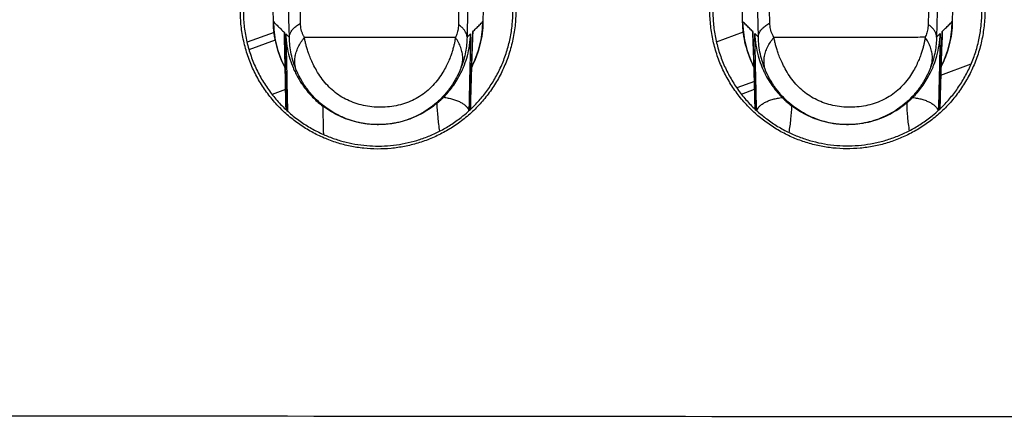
# Model space of a CAD drawing. Header units: inches. Extents: x 0 to 34, y 0 to 22.
# Tile 19 of 64: x 9.301 to 9.595, y 10.552 to 10.671. Entities that reach past the tile are written whole.
import ezdxf

# ---------------------------------------------------------------- set-up
doc = ezdxf.new("R2010")
doc.units = ezdxf.units.IN
doc.header["$LTSCALE"] = 1.87
doc.header["$MEASUREMENT"] = 0
doc.layers.get('0').update_dxf_attribs({"linetype": 'CONTINUOUS'})
doc.layers.add('DIMENSIONS', color=7, linetype='CONTINUOUS')
doc.styles.get("Standard").update_dxf_attribs({"font": 'txt', "width": 0.8})
doc.dimstyles.new('DIMSTYLE_1', dxfattribs={"dimtxt": 0.125, "dimasz": 0.18, "dimexe": 0.18, "dimexo": 0.0625, "dimgap": 0.09, "dimtad": 0, "dimtih": 1, "dimtoh": 1, "dimdec": 3, "dimzin": 4, "dimdsep": 46, "dimtxsty": 'STANDARD', "dimblk": '_FILLED', "dimblk1": '_FILLED', "dimblk2": '_FILLED', "dimcen": 0.09, "dimadec": 0, "dimazin": 0, "dimtp": 0.01, "dimtm": 0.01, "dimtfac": 1, "dimtdec": 3, "dimtofl": 0, "dimtmove": 0, "dimatfit": 3, "dimldrblk": '_FILLED', "dimfxl": 1, "dimtolj": 1, "dimtzin": 4, "dimarcsym": 0})

# ---------------------------------------------------------------- blocks, each defined once
blk = doc.blocks.new('_FILLED')
at = {"color": 0, "linetype": 'BYBLOCK'}
blk.add_solid([(0, 0), (-1, 0.1736), (-1, -0.1736)], dxfattribs=at)
blk = doc.blocks.new('*D5')
at = {"layer": 'DIMENSIONS', "color": 2, "linetype": 'CONTINUOUS'}
for p, q in [((9.32, 10.7853), (11.60891, 10.7853)), ((11.48391, 10.7853), (11.48391, 8.64901)), ((11.48391, 6.46932), (11.48391, 8.39901)), ((10.17781, 6.46932), (11.60891, 6.46932))]:
    blk.add_line(p, q, dxfattribs=at)
at = {"layer": 'DIMENSIONS', "color": 2, "linetype": 'CONTINUOUS', "xscale": 0.18, "yscale": 0.18, "zscale": 0.18}
for p, rotation in [((11.48391, 10.7853), 90), ((11.48391, 6.46932), 270)]:
    blk.add_blockref('_FILLED', p, dxfattribs=dict(at, rotation=rotation))
at = {"layer": 'DIMENSIONS', "color": 2, "linetype": 'CONTINUOUS', "width": 0.8}
for s, p in [('[', (11.39641, 8.46151)), (']', (12.09641, 8.46151)), ('4.316', (10.77141, 8.46151)), ('109.63', (11.49641, 8.46151))]:
    blk.add_text(s, height=0.125, dxfattribs=at).set_placement(p)

msp = doc.modelspace()

# ---------------------------------------------------------------- linework, layer by layer
at = {"color": 7, "linetype": 'CONTINUOUS'}
for p, q in [((9.51697, 10.67054), (9.51474, 10.79742)), ((9.58174, 10.79742), (9.57951, 10.67054)), ((9.37697, 10.67054), (9.37519, 10.77192)), ((9.4413, 10.77192), (9.43951, 10.67054)), ((9.37721, 10.66735), (9.36913, 10.66441)), ((9.38026, 10.66731), (9.38077, 10.64433)), ((9.38069, 10.6669), (9.38175, 10.66585)), ((9.43128, 10.66582), (9.38625, 10.6658)), ((9.43475, 10.66587), (9.43581, 10.66691)), ((9.43627, 10.66239), (9.43645, 10.66711)), ((9.43646, 10.66755), (9.43645, 10.66712)), ((9.50916, 10.66457), (9.5172, 10.66749)), ((9.52, 10.66716), (9.51999, 10.66758)), ((9.52, 10.66715), (9.52024, 10.66075)), ((9.52061, 10.66697), (9.52168, 10.66592)), ((9.57483, 10.66594), (9.57589, 10.66699)), ((9.57634, 10.66243), (9.57653, 10.6672)), ((9.57654, 10.66763), (9.57653, 10.6672)), ((9.36973, 10.66225), (9.37759, 10.66512)), ((9.43607, 10.65672), (9.43627, 10.66239)), ((9.52024, 10.66075), (9.52043, 10.65476)), ((9.57614, 10.65674), (9.57634, 10.66243)), ((9.43587, 10.64999), (9.43607, 10.65672)), ((9.57595, 10.64998), (9.57614, 10.65674)), ((9.57608, 10.65463), (9.58514, 10.65793)), ((9.52043, 10.65476), (9.52062, 10.64766)), ((9.52049, 10.65273), (9.51525, 10.65082)), ((9.38064, 10.65027), (9.37664, 10.64881)), ((9.43573, 10.64433), (9.43587, 10.64999)), ((9.51663, 10.64896), (9.52055, 10.65038)), ((9.57581, 10.6445), (9.57595, 10.64998)), ((9.52062, 10.64766), (9.5207, 10.64446))]:
    msp.add_line(p, q, dxfattribs=at)
for points in [[(9.37697, 10.67054), (9.3771, 10.66819), (9.37756, 10.66502), (9.37834, 10.66193), (9.37943, 10.65892), (9.3805, 10.65673)], [(9.43607, 10.6569), (9.4371, 10.65904), (9.43817, 10.66203), (9.43894, 10.66512), (9.43939, 10.66827), (9.43951, 10.67054)], [(9.51697, 10.67054), (9.5171, 10.66819), (9.51756, 10.66502), (9.51834, 10.66193), (9.51943, 10.65892), (9.52036, 10.657)], [(9.57615, 10.65707), (9.5771, 10.65904), (9.57817, 10.66203), (9.57894, 10.66512), (9.57939, 10.66827), (9.57951, 10.67054)]]:
    msp.add_lwpolyline(points, dxfattribs=at)
for points, knots in [([(9.52509, 10.6702), (9.52474, 10.6902), (9.52403, 10.73005), (9.52297, 10.78955), (9.52225, 10.82904), (9.52189, 10.84869)], [0, 0, 0, 0, 0.336281, 0.669662, 1, 1, 1, 1]), ([(9.57571, 10.84866), (9.57533, 10.82896), (9.57457, 10.78937), (9.57344, 10.72971), (9.57269, 10.68975), (9.57232, 10.66968)], [0, 0, 0, 0, 0.330191, 0.663573, 1, 1, 1, 1]), ([(9.52168, 10.66592), (9.52124, 10.68583), (9.52036, 10.72549), (9.51904, 10.7847), (9.51816, 10.824), (9.51771, 10.84356)], [0, 0, 0, 0, 0.33627, 0.669651, 1, 1, 1, 1]), ([(9.57881, 10.84415), (9.57837, 10.82452), (9.57748, 10.7851), (9.57615, 10.7257), (9.57527, 10.68592), (9.57483, 10.66594)], [0, 0, 0, 0, 0.330315, 0.663697, 1, 1, 1, 1]), ([(9.38507, 10.67007), (9.38482, 10.68459), (9.3843, 10.71354), (9.38353, 10.75681), (9.38301, 10.78556), (9.38275, 10.79988)], [0, 0, 0, 0, 0.33557, 0.668927, 1, 1, 1, 1]), ([(9.43464, 10.79986), (9.43436, 10.78549), (9.43382, 10.75666), (9.433, 10.71325), (9.43246, 10.6842), (9.43219, 10.66963)], [0, 0, 0, 0, 0.330932, 0.664292, 1, 1, 1, 1]), ([(9.38175, 10.66585), (9.38143, 10.6803), (9.3808, 10.7091), (9.37984, 10.75216), (9.3792, 10.78078), (9.37888, 10.79505)], [0, 0, 0, 0, 0.335403, 0.668762, 1, 1, 1, 1]), ([(9.43764, 10.79553), (9.43732, 10.78121), (9.43667, 10.75249), (9.43571, 10.70927), (9.43507, 10.68037), (9.43475, 10.66587)], [0, 0, 0, 0, 0.331216, 0.664575, 1, 1, 1, 1]), ([(9.44931, 10.67382), (9.44931, 10.6723), (9.44915, 10.66924), (9.44841, 10.66472), (9.44717, 10.6603), (9.44546, 10.65609), (9.44333, 10.65214), (9.44081, 10.64849), (9.43796, 10.64518), (9.43481, 10.64222), (9.4314, 10.63963), (9.42779, 10.63744), (9.42402, 10.63564), (9.42013, 10.63425), (9.41614, 10.63326), (9.41209, 10.63267), (9.408, 10.63249), (9.40392, 10.63272), (9.39989, 10.63334), (9.39594, 10.63437), (9.39208, 10.63578), (9.38836, 10.6376), (9.38481, 10.6398), (9.38145, 10.64238), (9.37835, 10.64533), (9.37554, 10.64862), (9.37306, 10.65224), (9.37095, 10.65616), (9.36926, 10.66035), (9.36804, 10.66474), (9.36729, 10.66925), (9.36713, 10.6723), (9.36714, 10.67382)], [0, 0, 0, 0, 0.035271, 0.070749, 0.106145, 0.141337, 0.175976, 0.210125, 0.243808, 0.277205, 0.310235, 0.342807, 0.375031, 0.406874, 0.438574, 0.470129, 0.501725, 0.533279, 0.564715, 0.596225, 0.627821, 0.659762, 0.692019, 0.724715, 0.757774, 0.791114, 0.824936, 0.859269, 0.894197, 0.929386, 0.964738, 1, 1, 1, 1]), ([(9.36802, 10.67382), (9.36801, 10.67235), (9.36817, 10.6694), (9.36888, 10.66504), (9.37005, 10.66079), (9.37166, 10.65673), (9.37367, 10.65293), (9.37604, 10.64942), (9.37872, 10.64621), (9.38169, 10.64334), (9.3849, 10.64081), (9.3883, 10.63864), (9.39069, 10.63744), (9.3919, 10.6369)], [0, 0, 0, 0, 0.094853, 0.189964, 0.284641, 0.37861, 0.470947, 0.561837, 0.651367, 0.740093, 0.827842, 0.914376, 1, 1, 1, 1]), ([(9.43596, 10.64453), (9.43691, 10.64544), (9.43873, 10.64735), (9.44119, 10.6505), (9.44334, 10.65393), (9.44517, 10.6576), (9.44662, 10.66149), (9.44767, 10.66553), (9.4483, 10.66965), (9.44844, 10.67243), (9.44843, 10.67382)], [0, 0, 0, 0, 0.120421, 0.242145, 0.365574, 0.490846, 0.617809, 0.745349, 0.87306, 1, 1, 1, 1]), ([(9.58924, 10.67382), (9.58924, 10.6723), (9.58908, 10.66925), (9.58833, 10.66473), (9.5871, 10.66032), (9.58539, 10.65611), (9.58326, 10.65216), (9.58074, 10.64852), (9.57789, 10.64521), (9.57474, 10.64226), (9.57134, 10.63968), (9.56773, 10.63748), (9.56397, 10.63569), (9.56008, 10.6343), (9.55609, 10.63332), (9.55204, 10.63274), (9.54796, 10.63256), (9.54388, 10.63279), (9.53986, 10.63342), (9.53591, 10.63444), (9.53207, 10.63586), (9.52836, 10.63767), (9.52482, 10.63987), (9.52147, 10.64245), (9.51838, 10.64539), (9.51558, 10.64868), (9.51311, 10.65228), (9.51101, 10.65619), (9.50933, 10.66037), (9.5081, 10.66475), (9.50736, 10.66925), (9.5072, 10.6723), (9.5072, 10.67382)], [0, 0, 0, 0, 0.035296, 0.070799, 0.10622, 0.141434, 0.176093, 0.210258, 0.243957, 0.277371, 0.310418, 0.343008, 0.375251, 0.407116, 0.43884, 0.470419, 0.502037, 0.533606, 0.565047, 0.59655, 0.628126, 0.660037, 0.692254, 0.724907, 0.75792, 0.791212, 0.824989, 0.859283, 0.894184, 0.929358, 0.964714, 1, 1, 1, 1]), ([(9.50808, 10.67382), (9.50808, 10.67239), (9.50822, 10.66952), (9.50889, 10.66528), (9.51, 10.66115), (9.51153, 10.65719), (9.51344, 10.65347), (9.51568, 10.65002), (9.51823, 10.64686), (9.52012, 10.64494), (9.52111, 10.64404)], [0, 0, 0, 0, 0.128192, 0.25666, 0.384527, 0.511467, 0.636295, 0.75915, 0.880162, 1, 1, 1, 1]), ([(9.57506, 10.6438), (9.57538, 10.64408), (9.57665, 10.64526), (9.57875, 10.64749), (9.58118, 10.65062), (9.58332, 10.65403), (9.58513, 10.65769), (9.58656, 10.66156), (9.5876, 10.66558), (9.58823, 10.66968), (9.58836, 10.67244), (9.58836, 10.67382)], [0, 0, 0, 0, 0.037955, 0.153799, 0.270918, 0.389672, 0.51021, 0.632351, 0.755043, 0.877894, 1, 1, 1, 1]), ([(9.38047, 10.6567), (9.3804, 10.65685), (9.3798, 10.65804), (9.37881, 10.66032), (9.3778, 10.66365), (9.37716, 10.66707), (9.37699, 10.66939), (9.37697, 10.67054)], [0, 0, 0, 0, 0.035022, 0.276255, 0.517495, 0.758757, 1, 1, 1, 1]), ([(9.37697, 10.67054), (9.37734, 10.67019), (9.37807, 10.66947), (9.37917, 10.66839), (9.3799, 10.66767), (9.38026, 10.66731)], [0, 0, 0, 0, 0.333333, 0.666667, 1, 1, 1, 1]), ([(9.38175, 10.66585), (9.38175, 10.66615), (9.38185, 10.66679), (9.38229, 10.66769), (9.38299, 10.66856), (9.38393, 10.66937), (9.38467, 10.66984), (9.38507, 10.67007)], [0, 0, 0, 0, 0.162218, 0.336642, 0.531702, 0.752223, 1, 1, 1, 1]), ([(9.38625, 10.6658), (9.38611, 10.66604), (9.38585, 10.66654), (9.38553, 10.66733), (9.38529, 10.66819), (9.38512, 10.66911), (9.38508, 10.66974), (9.38507, 10.67007)], [0, 0, 0, 0, 0.185303, 0.376057, 0.573941, 0.781356, 1, 1, 1, 1]), ([(9.43219, 10.66963), (9.43218, 10.66934), (9.43215, 10.66878), (9.43202, 10.66796), (9.43183, 10.6672), (9.43158, 10.66649), (9.43138, 10.66604), (9.43128, 10.66582)], [0, 0, 0, 0, 0.220505, 0.428971, 0.626876, 0.816406, 1, 1, 1, 1]), ([(9.43475, 10.66587), (9.43475, 10.66613), (9.43467, 10.66668), (9.43435, 10.66748), (9.43381, 10.66825), (9.43308, 10.66898), (9.43251, 10.66942), (9.43219, 10.66963)], [0, 0, 0, 0, 0.168456, 0.346703, 0.541951, 0.758913, 1, 1, 1, 1]), ([(9.43951, 10.67054), (9.43949, 10.66939), (9.43932, 10.66707), (9.43868, 10.66365), (9.43767, 10.66032), (9.43671, 10.65808), (9.43613, 10.65694), (9.43608, 10.65683)], [0, 0, 0, 0, 0.243591, 0.487322, 0.731039, 0.97472, 1, 1, 1, 1]), ([(9.43646, 10.66755), (9.4368, 10.66788), (9.43748, 10.66855), (9.43849, 10.66955), (9.43917, 10.67021), (9.43951, 10.67054)], [0, 0, 0, 0, 0.333149, 0.666574, 1, 1, 1, 1]), ([(9.52036, 10.65694), (9.52032, 10.65701), (9.51976, 10.65812), (9.51881, 10.66032), (9.5178, 10.66365), (9.51716, 10.66707), (9.51699, 10.66939), (9.51697, 10.67054)], [0, 0, 0, 0, 0.017157, 0.262856, 0.508563, 0.754291, 1, 1, 1, 1]), ([(9.51999, 10.66759), (9.51965, 10.66792), (9.51898, 10.66857), (9.51798, 10.66956), (9.51731, 10.67022), (9.51697, 10.67054)], [0, 0, 0, 0, 0.333068, 0.666534, 1, 1, 1, 1]), ([(9.52168, 10.66592), (9.52168, 10.66623), (9.52178, 10.66687), (9.52223, 10.66779), (9.52295, 10.66867), (9.52392, 10.66949), (9.52468, 10.66997), (9.52509, 10.6702)], [0, 0, 0, 0, 0.161675, 0.335777, 0.530839, 0.751675, 1, 1, 1, 1]), ([(9.5263, 10.66585), (9.52614, 10.66612), (9.52585, 10.66668), (9.52552, 10.66754), (9.52528, 10.6684), (9.52514, 10.66929), (9.52509, 10.66989), (9.52509, 10.6702)], [0, 0, 0, 0, 0.210461, 0.410482, 0.604473, 0.798492, 1, 1, 1, 1]), ([(9.57232, 10.66968), (9.57231, 10.66939), (9.57228, 10.66883), (9.57215, 10.66801), (9.57196, 10.66725), (9.57172, 10.66654), (9.57152, 10.66609), (9.57142, 10.66588)], [0, 0, 0, 0, 0.220052, 0.428313, 0.626363, 0.816117, 1, 1, 1, 1]), ([(9.57483, 10.66594), (9.57483, 10.66621), (9.57475, 10.66675), (9.57443, 10.66754), (9.57391, 10.6683), (9.57319, 10.66903), (9.57263, 10.66946), (9.57232, 10.66968)], [0, 0, 0, 0, 0.168943, 0.347523, 0.542821, 0.759504, 1, 1, 1, 1]), ([(9.57951, 10.67054), (9.57949, 10.66939), (9.57932, 10.66707), (9.57868, 10.66365), (9.57767, 10.66032), (9.57673, 10.65813), (9.57618, 10.65704), (9.57615, 10.65699)], [0, 0, 0, 0, 0.246597, 0.493336, 0.74006, 0.986748, 1, 1, 1, 1]), ([(9.57654, 10.66763), (9.57687, 10.66795), (9.57753, 10.6686), (9.57852, 10.66957), (9.57918, 10.67022), (9.57951, 10.67054)], [0, 0, 0, 0, 0.333054, 0.666526, 1, 1, 1, 1]), ([(9.38069, 10.6669), (9.38072, 10.66568), (9.38093, 10.66339), (9.38163, 10.66019), (9.3825, 10.65762), (9.38315, 10.65612), (9.38343, 10.65554)], [0, 0, 0, 0, 0.309036, 0.584638, 0.834356, 1, 1, 1, 1]), ([(9.38395, 10.65577), (9.38359, 10.65661), (9.38296, 10.65829), (9.38228, 10.66085), (9.38188, 10.66337), (9.38177, 10.66503), (9.38175, 10.66585)], [0, 0, 0, 0, 0.263241, 0.517791, 0.763548, 1, 1, 1, 1]), ([(9.38395, 10.65577), (9.38377, 10.65619), (9.38349, 10.65709), (9.38333, 10.6585), (9.38342, 10.65996), (9.38377, 10.66145), (9.38437, 10.66295), (9.38519, 10.66442), (9.38587, 10.66534), (9.38625, 10.6658)], [0, 0, 0, 0, 0.12747, 0.257501, 0.392187, 0.533113, 0.681251, 0.836968, 1, 1, 1, 1]), ([(9.43128, 10.66582), (9.43123, 10.66548), (9.43112, 10.6648), (9.43091, 10.66377), (9.43064, 10.6627), (9.4303, 10.66154), (9.42986, 10.66025), (9.42928, 10.6588), (9.42852, 10.65717), (9.4275, 10.65535), (9.4262, 10.65339), (9.42458, 10.65144), (9.42271, 10.64967), (9.42065, 10.6482), (9.41845, 10.64699), (9.41609, 10.64606), (9.41359, 10.64541), (9.411, 10.64504), (9.40836, 10.64496), (9.40574, 10.64516), (9.40319, 10.64565), (9.40076, 10.6464), (9.39849, 10.64742), (9.39639, 10.64865), (9.39446, 10.65014), (9.39271, 10.65189), (9.39117, 10.65384), (9.38989, 10.65585), (9.38888, 10.65778), (9.3881, 10.6595), (9.38751, 10.66103), (9.38706, 10.66237), (9.38673, 10.66356), (9.38646, 10.66469), (9.38631, 10.66542), (9.38625, 10.6658)], [0, 0, 0, 0, 0.015531, 0.030675, 0.046887, 0.064714, 0.084748, 0.107907, 0.134549, 0.165188, 0.200961, 0.23964, 0.278291, 0.31561, 0.352659, 0.390235, 0.428705, 0.467844, 0.507237, 0.546458, 0.585117, 0.623065, 0.660052, 0.695967, 0.73184, 0.768561, 0.80627, 0.84291, 0.875292, 0.903228, 0.927504, 0.948517, 0.966443, 0.982932, 1, 1, 1, 1]), ([(9.43301, 10.65692), (9.43318, 10.65737), (9.43343, 10.65832), (9.43353, 10.6598), (9.43336, 10.66132), (9.43292, 10.66286), (9.43223, 10.66438), (9.43162, 10.66535), (9.43128, 10.66582)], [0, 0, 0, 0, 0.152912, 0.308778, 0.469994, 0.638355, 0.814943, 1, 1, 1, 1]), ([(9.43475, 10.66587), (9.43474, 10.66515), (9.43465, 10.66369), (9.43433, 10.66146), (9.4338, 10.65919), (9.4333, 10.65768), (9.43301, 10.65692)], [0, 0, 0, 0, 0.234646, 0.480069, 0.735373, 1, 1, 1, 1]), ([(9.43358, 10.65667), (9.43371, 10.657), (9.4342, 10.65821), (9.43493, 10.66046), (9.43558, 10.66355), (9.43578, 10.66576), (9.43581, 10.66691)], [0, 0, 0, 0, 0.100061, 0.372181, 0.670743, 1, 1, 1, 1]), ([(9.43581, 10.66691), (9.43576, 10.66432), (9.43564, 10.65912), (9.43547, 10.65147), (9.43536, 10.64642), (9.43531, 10.64397)], [0, 0, 0, 0, 0.339452, 0.679288, 1, 1, 1, 1]), ([(9.43645, 10.66711), (9.43641, 10.66631), (9.43635, 10.6646), (9.43625, 10.66198), (9.43615, 10.65926), (9.43606, 10.65654), (9.43598, 10.65382), (9.4359, 10.65112), (9.43583, 10.64843), (9.43577, 10.64618), (9.43574, 10.64481), (9.43573, 10.64433)], [0, 0, 0, 0, 0.105609, 0.225622, 0.344439, 0.463789, 0.583658, 0.702741, 0.820337, 0.936912, 1, 1, 1, 1]), ([(9.5207, 10.64446), (9.52068, 10.64502), (9.52065, 10.64647), (9.52059, 10.6488), (9.52053, 10.65146), (9.52045, 10.65414), (9.52037, 10.65682), (9.52029, 10.6595), (9.52019, 10.66217), (9.5201, 10.66472), (9.52003, 10.66638), (9.52, 10.66714)], [0, 0, 0, 0, 0.074352, 0.190916, 0.308244, 0.426402, 0.544879, 0.663038, 0.780499, 0.898274, 1, 1, 1, 1]), ([(9.52061, 10.66697), (9.52065, 10.6658), (9.52085, 10.66358), (9.52151, 10.66046), (9.52238, 10.65778), (9.52308, 10.65617), (9.52342, 10.65547)], [0, 0, 0, 0, 0.293599, 0.559491, 0.801702, 1, 1, 1, 1]), ([(9.52112, 10.64403), (9.52107, 10.64646), (9.52096, 10.65149), (9.52079, 10.65914), (9.52067, 10.66436), (9.52061, 10.66697)], [0, 0, 0, 0, 0.317257, 0.658817, 1, 1, 1, 1]), ([(9.52394, 10.65569), (9.52357, 10.65653), (9.52293, 10.65821), (9.52224, 10.66079), (9.52181, 10.66336), (9.52169, 10.66508), (9.52168, 10.66592)], [0, 0, 0, 0, 0.259007, 0.511992, 0.759256, 1, 1, 1, 1]), ([(9.52394, 10.65569), (9.52376, 10.65612), (9.52347, 10.65702), (9.5233, 10.65845), (9.5234, 10.65993), (9.52376, 10.66145), (9.52437, 10.66296), (9.52522, 10.66445), (9.52592, 10.66539), (9.5263, 10.66584)], [0, 0, 0, 0, 0.127087, 0.256811, 0.391329, 0.532253, 0.680554, 0.836572, 1, 1, 1, 1]), ([(9.57142, 10.66588), (9.57044, 10.66587), (9.56734, 10.66585), (9.56316, 10.66583), (9.55887, 10.66582), (9.55561, 10.66581), (9.55233, 10.6658), (9.54903, 10.6658), (9.5457, 10.6658), (9.54235, 10.6658), (9.53897, 10.66581), (9.53557, 10.66581), (9.53215, 10.66582), (9.52905, 10.66583), (9.5271, 10.66584), (9.5263, 10.66585)], [0, 0, 0, 0, 0.064865, 0.206458, 0.278064, 0.35021, 0.422895, 0.49612, 0.569885, 0.64419, 0.719034, 0.794418, 0.870343, 0.946807, 1, 1, 1, 1]), ([(9.57142, 10.66588), (9.57137, 10.66553), (9.57126, 10.66486), (9.57106, 10.66384), (9.5708, 10.66277), (9.57046, 10.66161), (9.57002, 10.66032), (9.56943, 10.65886), (9.56868, 10.65721), (9.56765, 10.65539), (9.56635, 10.65339), (9.56469, 10.65143), (9.56281, 10.64965), (9.56075, 10.64817), (9.55854, 10.64699), (9.55619, 10.64605), (9.55368, 10.64541), (9.55108, 10.64504), (9.54845, 10.64496), (9.54583, 10.64517), (9.54328, 10.64566), (9.54084, 10.64641), (9.53859, 10.64744), (9.53648, 10.64865), (9.53457, 10.65014), (9.53282, 10.65189), (9.53126, 10.65384), (9.52997, 10.65587), (9.52897, 10.65779), (9.52819, 10.65952), (9.52759, 10.66104), (9.52714, 10.66238), (9.5268, 10.66358), (9.52652, 10.66471), (9.52637, 10.66546), (9.5263, 10.66585)], [0, 0, 0, 0, 0.015427, 0.030454, 0.046546, 0.064284, 0.084355, 0.107563, 0.134306, 0.165148, 0.201058, 0.240468, 0.279242, 0.31641, 0.353191, 0.390852, 0.429357, 0.468303, 0.507592, 0.546704, 0.585295, 0.623305, 0.660141, 0.695791, 0.731371, 0.768025, 0.806063, 0.842579, 0.874955, 0.902824, 0.927014, 0.947987, 0.965942, 0.982634, 1, 1, 1, 1]), ([(9.57311, 10.65705), (9.57328, 10.6575), (9.57352, 10.65844), (9.57362, 10.65991), (9.57346, 10.66142), (9.57303, 10.66294), (9.57235, 10.66445), (9.57175, 10.66541), (9.57142, 10.66587)], [0, 0, 0, 0, 0.153197, 0.30928, 0.47059, 0.638894, 0.815276, 1, 1, 1, 1]), ([(9.57483, 10.66594), (9.57481, 10.66523), (9.57473, 10.66378), (9.57441, 10.66158), (9.57389, 10.65931), (9.5734, 10.65781), (9.57311, 10.65705)], [0, 0, 0, 0, 0.233836, 0.47881, 0.733848, 1, 1, 1, 1]), ([(9.57368, 10.6568), (9.5738, 10.65708), (9.57427, 10.65825), (9.57499, 10.66047), (9.57565, 10.66359), (9.57586, 10.66582), (9.57589, 10.66699)], [0, 0, 0, 0, 0.086348, 0.362253, 0.665137, 1, 1, 1, 1]), ([(9.57589, 10.66699), (9.57583, 10.66437), (9.57572, 10.65915), (9.57555, 10.65153), (9.57544, 10.64652), (9.57538, 10.64413)], [0, 0, 0, 0, 0.342956, 0.686303, 1, 1, 1, 1]), ([(9.57652, 10.66719), (9.57649, 10.66638), (9.57642, 10.66465), (9.57632, 10.66201), (9.57622, 10.65928), (9.57613, 10.65654), (9.57605, 10.65381), (9.57597, 10.65109), (9.5759, 10.64839), (9.57585, 10.6462), (9.57582, 10.64491), (9.57581, 10.6445)], [0, 0, 0, 0, 0.107278, 0.228596, 0.348598, 0.469102, 0.590122, 0.710365, 0.829105, 0.946778, 1, 1, 1, 1]), ([(9.43301, 10.65692), (9.43262, 10.6559), (9.43171, 10.6539), (9.43, 10.6511), (9.42797, 10.64856), (9.4257, 10.64632), (9.42324, 10.64441), (9.42068, 10.64287), (9.41805, 10.64165), (9.41535, 10.64074), (9.41257, 10.64012), (9.40972, 10.63981), (9.40684, 10.6398), (9.40401, 10.64011), (9.40129, 10.6407), (9.39869, 10.64155), (9.39619, 10.64267), (9.39378, 10.64407), (9.39146, 10.64576), (9.38926, 10.64778), (9.38719, 10.65015), (9.38538, 10.65284), (9.38439, 10.65478), (9.38395, 10.65577)], [0, 0, 0, 0, 0.052313, 0.10465, 0.156539, 0.207573, 0.257058, 0.304862, 0.350402, 0.3952, 0.440762, 0.486623, 0.532073, 0.57821, 0.622482, 0.66488, 0.70858, 0.753522, 0.797898, 0.845327, 0.896202, 0.948034, 1, 1, 1, 1]), ([(9.57311, 10.65705), (9.57272, 10.65602), (9.57182, 10.65401), (9.5701, 10.65119), (9.56808, 10.64864), (9.5658, 10.64638), (9.56335, 10.64448), (9.56079, 10.64292), (9.55815, 10.64169), (9.55544, 10.64076), (9.55265, 10.64014), (9.54981, 10.63981), (9.54694, 10.6398), (9.54411, 10.64009), (9.54139, 10.64067), (9.53878, 10.64152), (9.53627, 10.64262), (9.53387, 10.644), (9.53155, 10.64567), (9.52931, 10.64769), (9.52722, 10.65007), (9.52538, 10.65276), (9.52438, 10.6547), (9.52394, 10.65569)], [0, 0, 0, 0, 0.052476, 0.104991, 0.157051, 0.20782, 0.257434, 0.304849, 0.350598, 0.396194, 0.441122, 0.486836, 0.532376, 0.578103, 0.622171, 0.665074, 0.7088, 0.752646, 0.797067, 0.845161, 0.896057, 0.948002, 1, 1, 1, 1]), ([(9.56773, 10.64793), (9.56821, 10.64841), (9.56916, 10.64944), (9.57051, 10.65114), (9.5718, 10.65307), (9.57286, 10.65498), (9.57345, 10.65626), (9.57368, 10.6568)], [0, 0, 0, 0, 0.18907, 0.390655, 0.605876, 0.836229, 1, 1, 1, 1]), ([(9.38376, 10.65487), (9.38414, 10.65413), (9.38493, 10.65275), (9.38624, 10.65084), (9.3876, 10.64917), (9.38897, 10.64772), (9.39033, 10.64647), (9.39126, 10.64572), (9.39171, 10.64538)], [0, 0, 0, 0, 0.198958, 0.383534, 0.555247, 0.715101, 0.863364, 1, 1, 1, 1]), ([(9.42775, 10.64798), (9.42822, 10.64846), (9.42916, 10.64949), (9.4305, 10.65118), (9.43178, 10.6531), (9.4328, 10.65496), (9.43337, 10.65619), (9.43358, 10.65667)], [0, 0, 0, 0, 0.192103, 0.396789, 0.615193, 0.848836, 1, 1, 1, 1]), ([(9.52355, 10.6552), (9.52392, 10.65446), (9.5247, 10.65306), (9.52599, 10.65113), (9.52734, 10.64943), (9.52829, 10.64841), (9.52877, 10.64793)], [0, 0, 0, 0, 0.27552, 0.532919, 0.773989, 1, 1, 1, 1]), ([(9.42576, 10.64616), (9.42598, 10.64634), (9.42643, 10.64672), (9.42709, 10.64733), (9.42753, 10.64776), (9.42775, 10.64798)], [0, 0, 0, 0, 0.319203, 0.65293, 1, 1, 1, 1]), ([(9.42775, 10.64798), (9.42822, 10.64792), (9.42912, 10.64777), (9.43043, 10.64746), (9.43163, 10.64706), (9.43269, 10.6466), (9.4336, 10.64607), (9.43433, 10.64549), (9.43487, 10.64487), (9.43516, 10.64432), (9.43524, 10.644), (9.43526, 10.64391)], [0, 0, 0, 0, 0.157346, 0.307595, 0.448423, 0.577906, 0.694688, 0.798213, 0.889066, 0.969441, 1, 1, 1, 1]), ([(9.5212, 10.64396), (9.52121, 10.64402), (9.52129, 10.6443), (9.52156, 10.64482), (9.52211, 10.64544), (9.52286, 10.64602), (9.52377, 10.64655), (9.52485, 10.64702), (9.52606, 10.64741), (9.52738, 10.64772), (9.5283, 10.64787), (9.52877, 10.64793)], [0, 0, 0, 0, 0.018979, 0.100066, 0.191878, 0.296627, 0.414879, 0.54603, 0.688664, 0.840787, 1, 1, 1, 1]), ([(9.52877, 10.64793), (9.52909, 10.64761), (9.52972, 10.647), (9.53069, 10.64616), (9.53134, 10.64564), (9.53165, 10.6454)], [0, 0, 0, 0, 0.354125, 0.688355, 1, 1, 1, 1]), ([(9.56591, 10.64626), (9.56612, 10.64643), (9.56652, 10.64678), (9.56713, 10.64734), (9.56753, 10.64773), (9.56773, 10.64793)], [0, 0, 0, 0, 0.320427, 0.654095, 1, 1, 1, 1]), ([(9.56773, 10.64793), (9.5682, 10.64787), (9.56912, 10.64772), (9.57044, 10.64741), (9.57165, 10.64701), (9.57272, 10.64655), (9.57364, 10.64602), (9.57439, 10.64543), (9.57494, 10.6448), (9.57519, 10.64432), (9.57527, 10.64406), (9.57528, 10.64404)], [0, 0, 0, 0, 0.160777, 0.314423, 0.45852, 0.591058, 0.710612, 0.816578, 0.90953, 0.991705, 1, 1, 1, 1]), ([(9.40355, 10.64022), (9.40299, 10.64032), (9.40152, 10.64062), (9.39917, 10.64131), (9.39656, 10.64238), (9.39405, 10.64373), (9.39248, 10.6448), (9.39171, 10.64538)], [0, 0, 0, 0, 0.131329, 0.345508, 0.561448, 0.779288, 1, 1, 1, 1]), ([(9.39171, 10.64538), (9.39174, 10.64396), (9.3918, 10.64114), (9.39187, 10.63831), (9.3919, 10.6369)], [0, 0, 0, 0, 0.499852, 1, 1, 1, 1]), ([(9.42576, 10.64616), (9.42501, 10.64553), (9.42345, 10.64437), (9.42096, 10.6429), (9.41836, 10.6417), (9.41567, 10.6408), (9.41374, 10.64036), (9.41271, 10.64018), (9.4126, 10.64017)], [0, 0, 0, 0, 0.200517, 0.398048, 0.593216, 0.786333, 0.978034, 1, 1, 1, 1]), ([(9.42576, 10.64616), (9.42578, 10.64477), (9.42594, 10.64199), (9.42631, 10.63923), (9.42655, 10.63786)], [0, 0, 0, 0, 0.50039, 1, 1, 1, 1]), ([(9.53082, 10.63747), (9.53106, 10.63878), (9.53144, 10.64142), (9.53161, 10.64407), (9.53165, 10.6454)], [0, 0, 0, 0, 0.499587, 1, 1, 1, 1]), ([(9.54367, 10.6402), (9.54306, 10.6403), (9.54155, 10.64061), (9.53915, 10.64132), (9.53653, 10.64239), (9.53401, 10.64374), (9.53242, 10.64482), (9.53165, 10.6454)], [0, 0, 0, 0, 0.138674, 0.351161, 0.565297, 0.781241, 1, 1, 1, 1]), ([(9.56591, 10.64626), (9.56516, 10.64563), (9.56359, 10.64445), (9.56109, 10.64295), (9.55847, 10.64174), (9.55577, 10.64082), (9.55382, 10.64037), (9.55279, 10.6402), (9.55269, 10.64018)], [0, 0, 0, 0, 0.200717, 0.39842, 0.593743, 0.786995, 0.97882, 1, 1, 1, 1]), ([(9.56591, 10.64626), (9.56593, 10.64488), (9.56608, 10.64211), (9.56644, 10.63936), (9.56667, 10.638)], [0, 0, 0, 0, 0.500453, 1, 1, 1, 1]), ([(9.42655, 10.63786), (9.42768, 10.63844), (9.4299, 10.63971), (9.43274, 10.64172), (9.43443, 10.64313), (9.43511, 10.64374)], [0, 0, 0, 0, 0.365858, 0.73659, 1, 1, 1, 1]), ([(9.52139, 10.64378), (9.52228, 10.64299), (9.52422, 10.6414), (9.52737, 10.63927), (9.52966, 10.63803), (9.53082, 10.63747)], [0, 0, 0, 0, 0.315209, 0.659541, 1, 1, 1, 1]), ([(9.56667, 10.638), (9.56779, 10.63858), (9.57, 10.63985), (9.57277, 10.64184), (9.57442, 10.64322), (9.57506, 10.6438)], [0, 0, 0, 0, 0.370413, 0.745759, 1, 1, 1, 1]), ([(9.40604, 10.63991), (9.40556, 10.63994), (9.40493, 10.64001), (9.4043, 10.6401), (9.40414, 10.64013)], [0, 0, 0, 0, 0.754466, 1, 1, 1, 1]), ([(9.4087, 10.63982), (9.40826, 10.63981), (9.40772, 10.63982), (9.40719, 10.63984), (9.40709, 10.63984)], [0, 0, 0, 0, 0.82548, 1, 1, 1, 1]), ([(9.41223, 10.64011), (9.41154, 10.64001), (9.41077, 10.63992), (9.40998, 10.63987), (9.4099, 10.63987)], [0, 0, 0, 0, 0.891541, 1, 1, 1, 1]), ([(9.5461, 10.6399), (9.5456, 10.63994), (9.54498, 10.64001), (9.54436, 10.64009), (9.54422, 10.64011)], [0, 0, 0, 0, 0.784537, 1, 1, 1, 1]), ([(9.54878, 10.63982), (9.54833, 10.63981), (9.54778, 10.63982), (9.54724, 10.63983), (9.54716, 10.63984)], [0, 0, 0, 0, 0.846345, 1, 1, 1, 1]), ([(9.55242, 10.64014), (9.55168, 10.64002), (9.55087, 10.63993), (9.55006, 10.63988), (9.54998, 10.63987)], [0, 0, 0, 0, 0.905951, 1, 1, 1, 1]), ([(9.3919, 10.6369), (9.39299, 10.63641), (9.39523, 10.63554), (9.39867, 10.63453), (9.40217, 10.63384), (9.4057, 10.63346), (9.40926, 10.6334), (9.41281, 10.63365), (9.41634, 10.63421), (9.41984, 10.63509), (9.42326, 10.63629), (9.42547, 10.6373), (9.42655, 10.63786)], [0, 0, 0, 0, 0.100521, 0.200386, 0.299641, 0.39885, 0.497755, 0.597001, 0.69664, 0.796958, 0.898138, 1, 1, 1, 1]), ([(9.53082, 10.63747), (9.53194, 10.63693), (9.53423, 10.63596), (9.53777, 10.63483), (9.54139, 10.63403), (9.54505, 10.63357), (9.54873, 10.63345), (9.55242, 10.63367), (9.55609, 10.63423), (9.55971, 10.63512), (9.56326, 10.63636), (9.56555, 10.63742), (9.56667, 10.638)], [0, 0, 0, 0, 0.100515, 0.200495, 0.299829, 0.399004, 0.497915, 0.597095, 0.696704, 0.796984, 0.898136, 1, 1, 1, 1]), ([(10.14977, 10.55195), (10.06516, 10.55208), (9.89603, 10.55232), (9.64246, 10.55261), (9.38912, 10.55284), (9.2203, 10.55295), (9.13592, 10.55299)], [0, 0, 0, 0, 0.25037, 0.500455, 0.750312, 1, 1, 1, 1])]:
    msp.add_open_spline(points, degree=3, knots=knots, dxfattribs=at)
for points in [[(9.38026, 10.66731), (9.38026, 10.66723), (9.38026, 10.66715), (9.38027, 10.66707)], [(9.38027, 10.66707), (9.38027, 10.66715), (9.38026, 10.66723), (9.38026, 10.66731)], [(9.38077, 10.64433), (9.3806, 10.65191), (9.38044, 10.65949), (9.38027, 10.66707)], [(9.38069, 10.6669), (9.38086, 10.65924), (9.38103, 10.65158), (9.38119, 10.64392)], [(9.43645, 10.66711), (9.43645, 10.66726), (9.43646, 10.66741), (9.43646, 10.66755)], [(9.43646, 10.66755), (9.43646, 10.6674), (9.43645, 10.66726), (9.43645, 10.66711)], [(9.51999, 10.66759), (9.51999, 10.66744), (9.51999, 10.66729), (9.52, 10.66715)], [(9.52, 10.66714), (9.52, 10.66729), (9.51999, 10.66744), (9.51999, 10.66759)], [(9.57654, 10.66763), (9.57654, 10.66748), (9.57653, 10.66733), (9.57652, 10.66719)], [(9.57653, 10.66719), (9.57653, 10.66734), (9.57654, 10.66748), (9.57654, 10.66763)], [(9.38343, 10.65554), (9.38354, 10.65531), (9.38365, 10.65509), (9.38376, 10.65487)], [(9.52342, 10.65547), (9.52347, 10.65538), (9.52351, 10.65529), (9.52355, 10.6552)], [(9.43511, 10.64374), (9.43539, 10.644), (9.43568, 10.64426), (9.43596, 10.64453)], [(9.52111, 10.64404), (9.52119, 10.64397), (9.52128, 10.64389), (9.52136, 10.64382)], [(9.52136, 10.64382), (9.52137, 10.64381), (9.52138, 10.6438), (9.52139, 10.64378)], [(9.40414, 10.64013), (9.40395, 10.64016), (9.40375, 10.64019), (9.40355, 10.64022)], [(9.40709, 10.63984), (9.40674, 10.63986), (9.40639, 10.63988), (9.40604, 10.63991)], [(9.4126, 10.64017), (9.41248, 10.64015), (9.41236, 10.64013), (9.41223, 10.64011)], [(9.54422, 10.64011), (9.54404, 10.64014), (9.54385, 10.64017), (9.54367, 10.6402)], [(9.54716, 10.63984), (9.54681, 10.63985), (9.54645, 10.63987), (9.5461, 10.6399)], [(9.54998, 10.63987), (9.54958, 10.63985), (9.54918, 10.63983), (9.54878, 10.63982)], [(9.55269, 10.64018), (9.5526, 10.64016), (9.55251, 10.64015), (9.55242, 10.64014)]]:
    msp.add_open_spline(points, degree=3, dxfattribs=at)

# ---------------------------------------------------------------- dimensions: what is measured, and where the dimension line sits
at = {"layer": 'DIMENSIONS', "color": 2, "linetype": 'CONTINUOUS'}
dim = msp.add_linear_dim(base=(11.48391, 10.7853), p1=(10.17781, 6.46932), p2=(9.32, 10.7853), angle=90, dimstyle='DIMSTYLE_1', dxfattribs=at)
dim.commit()
dim.dimension.update_dxf_attribs({"geometry": '*D5', "text_midpoint": (11.48391, 8.52401), "dimtype": 160})

doc.saveas('drawing.dxf')
